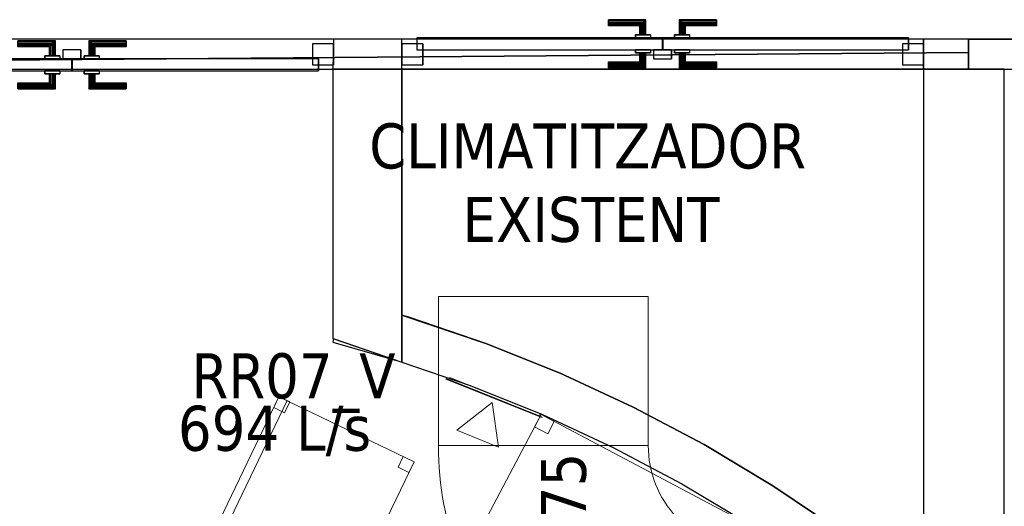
# Model space of a CAD drawing. Header units: metres. Extents: x 391.1 to 427.5, y 12.7 to 28.4.
# Tile 47 of 139: x 406.5 to 409.7, y 22.7 to 24.3. Entities that reach past the tile are written whole.
import ezdxf

# ---------------------------------------------------------------- set-up
doc = ezdxf.new("R2010")
doc.units = ezdxf.units.M
doc.layers.add('01_CARPINTERIA', color=5, linetype='Continuous', lineweight=25, true_color=0x0000ff)
doc.layers.add('01_SUELOS', color=7, linetype='Continuous', lineweight=25, true_color=0x007f00)
for name, color, linetype, lineweight in [('02_MOBILIARIO', 7, 'Continuous', 18), ('A-DETL-____-MBND', 7, 'Continuous', 18), ('A-GENM-____-OTLN', 7, 'Continuous', 18), ('A-WALL-____-MCUT', 7, 'Continuous', 25), ('A-WALL-____-OTLN', 7, 'Continuous', 25), ('G-____-____-TEXT', 7, 'Continuous', 30), ('M-HVAC-CDFF-IDEN', 7, 'Continuous', 30), ('M-HVAC-DUCT-IDEN', 7, 'Continuous', 30), ('M-HVAC-DUCT-OTLN', 7, 'Continuous', 18)]:
    doc.layers.add(name, color=color, linetype=linetype, lineweight=lineweight)
doc.styles.add('Tahoma_2', font='tahoma.ttf', dxfattribs={"height": 0.15})

# ---------------------------------------------------------------- blocks, each defined once
blk = doc.blocks.new('Family - LONDR55-XX_ZZ-ARQ-CAA-M3D-Londres55-154640-04_CLI_AIRE_P1')
at = {"layer": '01_CARPINTERIA', "color": 161, "true_color": 0xaaaaff}
for p, q in [((0.6885, 0.1487), (0.6885, 0.15)), ((0.6885, 0.15), (0.6885, 0.1487)), ((0.8138, 0.15), (0.6885, 0.15)), ((0.6885, 0.145), (0.6885, 0.1487)), ((0.6885, 0.1487), (0.6885, 0.145)), ((0.8125, 0.1487), (0.6885, 0.1487)), ((0.8125, 0.1487), (0.6885, 0.1487)), ((0.6885, 0.14), (0.6885, 0.145)), ((0.6885, 0.145), (0.6885, 0.14)), ((0.8088, 0.145), (0.6885, 0.145)), ((0.8088, 0.145), (0.6885, 0.145)), ((0.6885, 0.135), (0.6885, 0.14)), ((0.6885, 0.14), (0.6885, 0.135)), ((0.6885, 0.14), (0.8038, 0.14)), ((0.8038, 0.14), (0.6885, 0.14)), ((0.6885, 0.135), (0.6885, 0.1313)), ((0.6885, 0.1313), (0.6885, 0.135)), ((0.7988, 0.135), (0.6885, 0.135)), ((0.7988, 0.135), (0.6885, 0.135)), ((0.7951, 0.1313), (0.7988, 0.135)), ((0.7988, 0.135), (0.7951, 0.1313)), ((0.7988, 0.135), (0.8038, 0.14)), ((0.8038, 0.14), (0.7988, 0.135)), ((0.7988, 0.1), (0.7988, 0.135)), ((0.7988, 0.1), (0.7988, 0.135)), ((0.8088, 0.145), (0.8038, 0.14)), ((0.8038, 0.14), (0.8088, 0.145)), ((0.8038, 0.14), (0.8038, 0.1)), ((0.8038, 0.1), (0.8038, 0.14)), ((0.8125, 0.1487), (0.8088, 0.145)), ((0.8088, 0.145), (0.8125, 0.1487)), ((0.8088, 0.1), (0.8088, 0.145)), ((0.8088, 0.1), (0.8088, 0.145)), ((0.8138, 0.15), (0.8125, 0.1487)), ((0.8125, 0.1487), (0.8138, 0.15)), ((0.8125, 0.1), (0.8125, 0.1487)), ((0.8125, 0.1), (0.8125, 0.1487)), ((0.8138, 0.1), (0.8138, 0.15)), ((0.9264, 0.1487), (0.9251, 0.15)), ((0.9251, 0.15), (0.9251, 0.1)), ((0.9251, 0.15), (0.9264, 0.1487)), ((1.0503, 0.15), (0.9251, 0.15)), ((0.9301, 0.145), (0.9264, 0.1487)), ((0.9264, 0.1487), (0.9264, 0.1)), ((0.9264, 0.1487), (0.9264, 0.1)), ((0.9264, 0.1487), (0.9301, 0.145)), ((1.0503, 0.1487), (0.9264, 0.1487)), ((1.0503, 0.1487), (0.9264, 0.1487)), ((0.9351, 0.14), (0.9301, 0.145)), ((0.9301, 0.145), (0.9301, 0.1)), ((0.9301, 0.145), (0.9301, 0.1)), ((0.9301, 0.145), (0.9351, 0.14)), ((1.0503, 0.145), (0.9301, 0.145)), ((1.0503, 0.145), (0.9301, 0.145)), ((0.9351, 0.1), (0.9351, 0.14)), ((0.9351, 0.14), (0.9351, 0.1)), ((0.9351, 0.14), (0.9401, 0.135)), ((0.9401, 0.135), (0.9351, 0.14)), ((0.9351, 0.14), (1.0503, 0.14)), ((1.0503, 0.14), (0.9351, 0.14)), ((0.9401, 0.135), (0.9401, 0.1)), ((0.9401, 0.135), (0.9438, 0.1313)), ((0.9438, 0.1313), (0.9401, 0.135)), ((0.9401, 0.135), (0.9401, 0.1)), ((1.0503, 0.135), (0.9401, 0.135)), ((1.0503, 0.135), (0.9401, 0.135)), ((1.0503, 0.1487), (1.0503, 0.15)), ((1.0503, 0.15), (1.0503, 0.1487)), ((1.0503, 0.145), (1.0503, 0.1487)), ((1.0503, 0.1487), (1.0503, 0.145)), ((1.0503, 0.145), (1.0503, 0.14)), ((1.0503, 0.14), (1.0503, 0.145)), ((1.0503, 0.14), (1.0503, 0.135)), ((1.0503, 0.135), (1.0503, 0.14)), ((1.0503, 0.135), (1.0503, 0.1313)), ((1.0503, 0.1313), (1.0503, 0.135)), ((0.6885, 0.1313), (0.6885, 0.13)), ((0.6885, 0.13), (0.6885, 0.1313)), ((0.7951, 0.1313), (0.6885, 0.1313)), ((0.7951, 0.1313), (0.6885, 0.1313)), ((0.7937, 0.13), (0.6885, 0.13)), ((0.8288, 0.1), (0.7787, 0.1)), ((0.7787, 0.1), (0.8288, 0.1)), ((0.7787, 0.09), (0.7787, 0.1)), ((0.7787, 0.09), (0.7787, 0.1)), ((0.7937, 0.13), (0.7951, 0.1313)), ((0.7951, 0.1313), (0.7937, 0.13)), ((0.7937, 0.1), (0.7937, 0.13)), ((0.7951, 0.1), (0.7937, 0.1)), ((0.7937, 0.1), (0.7951, 0.1)), ((0.7951, 0.1), (0.7951, 0.1313)), ((0.7951, 0.1), (0.7951, 0.1313)), ((0.7988, 0.1), (0.7951, 0.1)), ((0.7951, 0.1), (0.7988, 0.1)), ((0.8038, 0.1), (0.7988, 0.1)), ((0.7988, 0.1), (0.8038, 0.1)), ((0.8088, 0.1), (0.8038, 0.1)), ((0.8038, 0.1), (0.8088, 0.1)), ((0.8088, 0.1), (0.8125, 0.1)), ((0.8125, 0.1), (0.8088, 0.1)), ((0.8125, 0.1), (0.8138, 0.1)), ((0.8138, 0.1), (0.8125, 0.1)), ((0.8288, 0.09), (0.8288, 0.1)), ((0.8288, 0.1), (0.8288, 0.09)), ((0.9601, 0.1), (0.91, 0.1)), ((0.91, 0.1), (0.9601, 0.1)), ((0.91, 0.09), (0.91, 0.1)), ((0.91, 0.09), (0.91, 0.1)), ((0.9264, 0.1), (0.9251, 0.1)), ((0.9251, 0.1), (0.9264, 0.1)), ((0.9301, 0.1), (0.9264, 0.1)), ((0.9264, 0.1), (0.9301, 0.1)), ((0.9351, 0.1), (0.9301, 0.1)), ((0.9301, 0.1), (0.9351, 0.1)), ((0.9401, 0.1), (0.9351, 0.1)), ((0.9351, 0.1), (0.9401, 0.1)), ((0.9401, 0.1), (0.9438, 0.1)), ((0.9438, 0.1), (0.9401, 0.1)), ((0.9438, 0.1313), (0.9438, 0.1)), ((0.9438, 0.1313), (0.9451, 0.13)), ((0.9451, 0.13), (0.9438, 0.1313)), ((0.9438, 0.1313), (0.9438, 0.1)), ((1.0503, 0.1313), (0.9438, 0.1313)), ((1.0503, 0.1313), (0.9438, 0.1313)), ((0.9438, 0.1), (0.9451, 0.1)), ((0.9451, 0.1), (0.9438, 0.1)), ((0.9451, 0.13), (0.9451, 0.1)), ((1.0503, 0.13), (0.9451, 0.13)), ((0.9601, 0.09), (0.9601, 0.1)), ((0.9601, 0.1), (0.9601, 0.09)), ((1.0503, 0.1313), (1.0503, 0.13)), ((1.0503, 0.13), (1.0503, 0.1313)), ((0.0671, 0.07), (-0.0031, 0.07)), ((-0.0031, 0.07), (-0.0031, 0)), ((0.0671, 0.07), (-0.0031, 0.07)), ((-0.0031, 0), (-0.0031, 0.07)), ((0.8689, 0.09), (0.047, 0.09)), ((0.047, 0.09), (0.047, 0.05)), ((0.8689, 0.09), (0.047, 0.09)), ((0.047, 0.05), (0.047, 0.09)), ((0.0671, 0), (0.0671, 0.07)), ((0.0671, 0), (0.0671, 0.07)), ((0.8288, 0.09), (0.7787, 0.09)), ((0.7787, 0.09), (0.8288, 0.09)), ((0.8689, 0.05), (0.8689, 0.09)), ((0.8689, 0.05), (0.8689, 0.09)), ((1.2799, 0.09), (0.8699, 0.09)), ((0.8699, 0.09), (0.8699, 0.05)), ((1.2799, 0.09), (0.8699, 0.09)), ((0.8699, 0.05), (0.8699, 0.09)), ((0.9601, 0.09), (0.91, 0.09)), ((0.91, 0.09), (0.9601, 0.09)), ((1.33, 0.07), (1.2598, 0.07)), ((1.2598, 0.07), (1.2598, 0)), ((1.33, 0.07), (1.2598, 0.07)), ((1.2598, 0), (1.2598, 0.07)), ((1.2799, 0.05), (1.2799, 0.09)), ((1.2799, 0.05), (1.2799, 0.09)), ((1.33, 0), (1.33, 0.07)), ((1.33, 0), (1.33, 0.07)), ((0.047, 0.05), (0.8689, 0.05)), ((0.047, 0.05), (0.8689, 0.05)), ((0.7787, 0.05), (0.8288, 0.05)), ((0.8288, 0.05), (0.7787, 0.05)), ((0.7787, 0.04), (0.7787, 0.05)), ((0.7787, 0.04), (0.7787, 0.05)), ((0.7787, 0.04), (0.8288, 0.04)), ((0.8288, 0.04), (0.7787, 0.04)), ((0.7951, 0.04), (0.7937, 0.04)), ((0.7937, 0.04), (0.7951, 0.04)), ((0.7937, 0.01), (0.7937, 0.04)), ((0.7988, 0.04), (0.7951, 0.04)), ((0.7951, 0.04), (0.7988, 0.04)), ((0.7951, 0.0087), (0.7951, 0.04)), ((0.7951, 0.0087), (0.7951, 0.04)), ((0.7988, 0.04), (0.8038, 0.04)), ((0.8038, 0.04), (0.7988, 0.04)), ((0.7988, 0.005), (0.7988, 0.04)), ((0.7988, 0.005), (0.7988, 0.04)), ((0.8038, 0.04), (0.8088, 0.04)), ((0.8088, 0.04), (0.8038, 0.04)), ((0.8038, 0.04), (0.8038, 0)), ((0.8038, 0), (0.8038, 0.04)), ((0.8088, 0.04), (0.8125, 0.04)), ((0.8125, 0.04), (0.8088, 0.04)), ((0.8088, -0.005), (0.8088, 0.04)), ((0.8088, -0.005), (0.8088, 0.04)), ((0.8125, 0.04), (0.8138, 0.04)), ((0.8138, 0.04), (0.8125, 0.04)), ((0.8125, -0.0087), (0.8125, 0.04)), ((0.8125, -0.0087), (0.8125, 0.04)), ((0.8138, -0.01), (0.8138, 0.04)), ((0.8288, 0.04), (0.8288, 0.05)), ((0.8288, 0.05), (0.8288, 0.04)), ((0.9, 0.05), (0.8399, 0.05)), ((0.8399, 0.05), (0.8399, 0.02)), ((0.9, 0.05), (0.8399, 0.05)), ((0.8399, 0.02), (0.8399, 0.05)), ((0.8699, 0.05), (1.2799, 0.05)), ((0.8699, 0.05), (1.2799, 0.05)), ((0.9, 0.02), (0.9, 0.05)), ((0.9, 0.02), (0.9, 0.05)), ((0.91, 0.05), (0.9601, 0.05)), ((0.9601, 0.05), (0.91, 0.05)), ((0.91, 0.04), (0.91, 0.05)), ((0.91, 0.04), (0.91, 0.05)), ((0.91, 0.04), (0.9601, 0.04)), ((0.9601, 0.04), (0.91, 0.04)), ((0.9264, 0.04), (0.9251, 0.04)), ((0.9251, 0.04), (0.9264, 0.04)), ((0.9251, 0.04), (0.9251, -0.01)), ((0.9301, 0.04), (0.9264, 0.04)), ((0.9264, 0.04), (0.9301, 0.04)), ((0.9264, 0.04), (0.9264, -0.0087)), ((0.9264, 0.04), (0.9264, -0.0087)), ((0.9301, 0.04), (0.9351, 0.04)), ((0.9351, 0.04), (0.9301, 0.04)), ((0.9301, 0.04), (0.9301, -0.005)), ((0.9301, 0.04), (0.9301, -0.005)), ((0.9351, 0.04), (0.9401, 0.04)), ((0.9401, 0.04), (0.9351, 0.04)), ((0.9351, 0), (0.9351, 0.04)), ((0.9351, 0.04), (0.9351, 0)), ((0.9401, 0.04), (0.9438, 0.04)), ((0.9438, 0.04), (0.9401, 0.04)), ((0.9401, 0.04), (0.9401, 0.005)), ((0.9401, 0.04), (0.9401, 0.005)), ((0.9438, 0.04), (0.9451, 0.04)), ((0.9451, 0.04), (0.9438, 0.04)), ((0.9438, 0.04), (0.9438, 0.0087)), ((0.9438, 0.04), (0.9438, 0.0087)), ((0.9451, 0.04), (0.9451, 0.01)), ((0.9601, 0.04), (0.9601, 0.05)), ((0.9601, 0.05), (0.9601, 0.04)), ((-0.0031, 0), (0.0671, 0)), ((-0.0031, 0), (0.0671, 0)), ((0.6885, 0.0087), (0.6885, 0.01)), ((0.6885, 0.01), (0.6885, 0.0087)), ((0.6885, 0.01), (0.7937, 0.01)), ((0.6885, 0.005), (0.6885, 0.0087)), ((0.6885, 0.0087), (0.6885, 0.005)), ((0.6885, 0.0087), (0.7951, 0.0087)), ((0.6885, 0.0087), (0.7951, 0.0087)), ((0.6885, 0), (0.6885, 0.005)), ((0.6885, 0.005), (0.6885, 0)), ((0.6885, 0.005), (0.7988, 0.005)), ((0.6885, 0.005), (0.7988, 0.005)), ((0.6885, -0.005), (0.6885, 0)), ((0.6885, 0), (0.6885, -0.005)), ((0.8038, 0), (0.6885, 0)), ((0.6885, 0), (0.8038, 0)), ((0.7951, 0.0087), (0.7937, 0.01)), ((0.7937, 0.01), (0.7951, 0.0087)), ((0.7988, 0.005), (0.7951, 0.0087)), ((0.7951, 0.0087), (0.7988, 0.005)), ((0.8038, 0), (0.7988, 0.005)), ((0.7988, 0.005), (0.8038, 0)), ((0.8038, 0), (0.8088, -0.005)), ((0.8088, -0.005), (0.8038, 0)), ((0.8399, 0.02), (0.9, 0.02)), ((0.8399, 0.02), (0.9, 0.02)), ((0.9301, -0.005), (0.9351, 0)), ((0.9351, 0), (0.9301, -0.005)), ((0.9401, 0.005), (0.9351, 0)), ((0.9351, 0), (0.9401, 0.005)), ((1.0503, 0), (0.9351, 0)), ((0.9351, 0), (1.0503, 0)), ((0.9438, 0.0087), (0.9401, 0.005)), ((0.9401, 0.005), (0.9438, 0.0087)), ((0.9401, 0.005), (1.0503, 0.005)), ((0.9401, 0.005), (1.0503, 0.005)), ((0.9451, 0.01), (0.9438, 0.0087)), ((0.9438, 0.0087), (0.9451, 0.01)), ((0.9438, 0.0087), (1.0503, 0.0087)), ((0.9438, 0.0087), (1.0503, 0.0087)), ((0.9451, 0.01), (1.0503, 0.01)), ((1.0503, 0.0087), (1.0503, 0.01)), ((1.0503, 0.01), (1.0503, 0.0087)), ((1.0503, 0.005), (1.0503, 0.0087)), ((1.0503, 0.0087), (1.0503, 0.005)), ((1.0503, 0.005), (1.0503, 0)), ((1.0503, 0), (1.0503, 0.005)), ((1.0503, 0), (1.0503, -0.005)), ((1.0503, -0.005), (1.0503, 0)), ((1.2598, 0), (1.33, 0)), ((1.2598, 0), (1.33, 0)), ((0.6885, -0.005), (0.6885, -0.0087)), ((0.6885, -0.0087), (0.6885, -0.005)), ((0.6885, -0.005), (0.8088, -0.005)), ((0.6885, -0.005), (0.8088, -0.005)), ((0.6885, -0.0087), (0.6885, -0.01)), ((0.6885, -0.01), (0.6885, -0.0087)), ((0.6885, -0.0087), (0.8125, -0.0087)), ((0.6885, -0.0087), (0.8125, -0.0087)), ((0.6885, -0.01), (0.8138, -0.01)), ((0.8088, -0.005), (0.8125, -0.0087)), ((0.8125, -0.0087), (0.8088, -0.005)), ((0.8125, -0.0087), (0.8138, -0.01)), ((0.8138, -0.01), (0.8125, -0.0087)), ((0.9251, -0.01), (0.9264, -0.0087)), ((0.9264, -0.0087), (0.9251, -0.01)), ((0.9251, -0.01), (1.0503, -0.01)), ((0.9264, -0.0087), (0.9301, -0.005)), ((0.9301, -0.005), (0.9264, -0.0087)), ((0.9264, -0.0087), (1.0503, -0.0087)), ((0.9264, -0.0087), (1.0503, -0.0087)), ((0.9301, -0.005), (1.0503, -0.005)), ((0.9301, -0.005), (1.0503, -0.005)), ((1.0503, -0.005), (1.0503, -0.0087)), ((1.0503, -0.0087), (1.0503, -0.005)), ((1.0503, -0.0087), (1.0503, -0.01)), ((1.0503, -0.01), (1.0503, -0.0087))]:
    blk.add_line(p, q, dxfattribs=at)
blk = doc.blocks.new('Family - Porta P1-154641-04_CLI_AIRE_P1')
blk.add_blockref('Family - LONDR55-XX_ZZ-ARQ-CAA-M3D-Londres55-154640-04_CLI_AIRE_P1', (0, 0))
blk = doc.blocks.new('Family - Envans P1-154643-04_CLI_AIRE_P1')
at = {"layer": 'A-WALL-____-MCUT', "color": 253, "true_color": 0xaaaaaa}
for p, q in [((1.5254, 4.8792), (1.498, 4.887)), ((1.498, 4.887), (1.498, 4.7301)), ((1.7786, 4.7927), (1.5254, 4.8792)), ((1.271, 4.8076), (1.268, 4.7964)), ((1.268, 4.7964), (1.4806, 4.736)), ((1.4806, 4.736), (1.271, 4.8076)), ((2.027, 4.6931), (1.7786, 4.7927)), ((1.498, 4.7301), (1.7264, 4.652)), ((2.2699, 4.5805), (2.027, 4.6931)), ((1.7264, 4.652), (1.9675, 4.5553)), ((2.5065, 4.4555), (2.2699, 4.5805)), ((1.9675, 4.5553), (2.2032, 4.4461)), ((2.2032, 4.4461), (2.4329, 4.3247)), ((2.7362, 4.3182), (2.5065, 4.4555)), ((2.4329, 4.3247), (2.6559, 4.1914)), ((2.9585, 4.1691), (2.7362, 4.3182)), ((2.6559, 4.1914), (2.8716, 4.0467)), ((3.1726, 4.0085), (2.9585, 4.1691)), ((2.8716, 4.0467), (3.0795, 3.8909)), ((3.238, 3.9539), (3.1726, 4.0085)), ((3.238, 3.7585), (3.238, 3.9539)), ((3.0795, 3.8909), (3.238, 3.7585)), ((3.2403, 3.7566), (3.2789, 3.7244)), ((3.388, 3.7566), (3.2403, 3.7566)), ((3.388, 3.6231), (3.388, 3.7566)), ((3.2789, 3.7244), (3.388, 3.6231))]:
    blk.add_line(p, q, dxfattribs=at)
at = {"layer": 'A-WALL-____-OTLN', "color": 253, "true_color": 0xaaaaaa}
for p, q in [((1.498, 4.887), (1.498, 4.7301)), ((1.5254, 4.8792), (1.498, 4.887)), ((1.7786, 4.7927), (1.5254, 4.8792)), ((1.271, 4.8076), (1.268, 4.7964)), ((1.268, 4.7964), (1.4806, 4.736)), ((1.4806, 4.736), (1.271, 4.8076)), ((2.027, 4.6931), (1.7786, 4.7927)), ((1.498, 4.7301), (1.7264, 4.652)), ((2.2699, 4.5805), (2.027, 4.6931)), ((1.7264, 4.652), (1.9675, 4.5553)), ((2.5065, 4.4555), (2.2699, 4.5805)), ((1.9675, 4.5553), (2.2032, 4.4461)), ((2.2032, 4.4461), (2.4329, 4.3247)), ((2.7362, 4.3182), (2.5065, 4.4555)), ((2.4329, 4.3247), (2.6559, 4.1914)), ((2.9585, 4.1691), (2.7362, 4.3182)), ((2.6559, 4.1914), (2.8716, 4.0467)), ((3.1726, 4.0085), (2.9585, 4.1691)), ((2.8716, 4.0467), (3.0795, 3.8909)), ((3.238, 3.9539), (3.1726, 4.0085)), ((3.238, 3.7585), (3.238, 3.9539)), ((3.0795, 3.8909), (3.238, 3.7585)), ((3.2403, 3.7566), (3.2789, 3.7244)), ((3.388, 3.7566), (3.2403, 3.7566)), ((3.388, 3.6231), (3.388, 3.7566)), ((3.2789, 3.7244), (3.388, 3.6231))]:
    blk.add_line(p, q, dxfattribs=at)
blk = doc.blocks.new('Family - LONDR55-XX_ZZ-ARQ-CAA-M3D-Londres55-154672-04_CLI_AIRE_P1')
at = {"layer": '01_CARPINTERIA', "color": 161, "true_color": 0xaaaaff}
for p, q in [((0.6895, 0.1487), (0.6895, 0.15)), ((0.6895, 0.15), (0.6895, 0.1487)), ((0.8145, 0.15), (0.6895, 0.15)), ((0.6895, 0.145), (0.6895, 0.1487)), ((0.6895, 0.1487), (0.6895, 0.145)), ((0.8132, 0.1487), (0.6895, 0.1487)), ((0.8132, 0.1487), (0.6895, 0.1487)), ((0.6895, 0.14), (0.6895, 0.145)), ((0.6895, 0.145), (0.6895, 0.14)), ((0.8095, 0.145), (0.6895, 0.145)), ((0.8095, 0.145), (0.6895, 0.145)), ((0.6895, 0.135), (0.6895, 0.14)), ((0.6895, 0.14), (0.6895, 0.135)), ((0.6895, 0.14), (0.8045, 0.14)), ((0.8045, 0.14), (0.6895, 0.14)), ((0.6895, 0.135), (0.6895, 0.1313)), ((0.6895, 0.1313), (0.6895, 0.135)), ((0.7995, 0.135), (0.6895, 0.135)), ((0.7995, 0.135), (0.6895, 0.135)), ((0.7958, 0.1313), (0.7995, 0.135)), ((0.7995, 0.135), (0.7958, 0.1313)), ((0.7995, 0.135), (0.8045, 0.14)), ((0.8045, 0.14), (0.7995, 0.135)), ((0.7995, 0.1), (0.7995, 0.135)), ((0.7995, 0.1), (0.7995, 0.135)), ((0.8095, 0.145), (0.8045, 0.14)), ((0.8045, 0.14), (0.8095, 0.145)), ((0.8045, 0.14), (0.8045, 0.1)), ((0.8045, 0.1), (0.8045, 0.14)), ((0.8132, 0.1487), (0.8095, 0.145)), ((0.8095, 0.145), (0.8132, 0.1487)), ((0.8095, 0.1), (0.8095, 0.145)), ((0.8095, 0.1), (0.8095, 0.145)), ((0.8145, 0.15), (0.8132, 0.1487)), ((0.8132, 0.1487), (0.8145, 0.15)), ((0.8132, 0.1), (0.8132, 0.1487)), ((0.8132, 0.1), (0.8132, 0.1487)), ((0.8145, 0.1), (0.8145, 0.15)), ((0.9268, 0.1487), (0.9255, 0.15)), ((0.9255, 0.15), (0.9255, 0.1)), ((0.9255, 0.15), (0.9268, 0.1487)), ((1.0505, 0.15), (0.9255, 0.15)), ((0.9305, 0.145), (0.9268, 0.1487)), ((0.9268, 0.1487), (0.9268, 0.1)), ((0.9268, 0.1487), (0.9268, 0.1)), ((0.9268, 0.1487), (0.9305, 0.145)), ((1.0505, 0.1487), (0.9268, 0.1487)), ((1.0505, 0.1487), (0.9268, 0.1487)), ((0.9355, 0.14), (0.9305, 0.145)), ((0.9305, 0.145), (0.9305, 0.1)), ((0.9305, 0.145), (0.9305, 0.1)), ((0.9305, 0.145), (0.9355, 0.14)), ((1.0505, 0.145), (0.9305, 0.145)), ((1.0505, 0.145), (0.9305, 0.145)), ((0.9355, 0.1), (0.9355, 0.14)), ((0.9355, 0.14), (0.9355, 0.1)), ((0.9355, 0.14), (0.9405, 0.135)), ((0.9405, 0.135), (0.9355, 0.14)), ((0.9355, 0.14), (1.0505, 0.14)), ((1.0505, 0.14), (0.9355, 0.14)), ((0.9405, 0.135), (0.9405, 0.1)), ((0.9405, 0.135), (0.9442, 0.1313)), ((0.9442, 0.1313), (0.9405, 0.135)), ((0.9405, 0.135), (0.9405, 0.1)), ((1.0505, 0.135), (0.9405, 0.135)), ((1.0505, 0.135), (0.9405, 0.135)), ((1.0505, 0.1487), (1.0505, 0.15)), ((1.0505, 0.15), (1.0505, 0.1487)), ((1.0505, 0.145), (1.0505, 0.1487)), ((1.0505, 0.1487), (1.0505, 0.145)), ((1.0505, 0.145), (1.0505, 0.14)), ((1.0505, 0.14), (1.0505, 0.145)), ((1.0505, 0.14), (1.0505, 0.135)), ((1.0505, 0.135), (1.0505, 0.14)), ((1.0505, 0.135), (1.0505, 0.1313)), ((1.0505, 0.1313), (1.0505, 0.135)), ((0.6895, 0.1313), (0.6895, 0.13)), ((0.6895, 0.13), (0.6895, 0.1313)), ((0.7958, 0.1313), (0.6895, 0.1313)), ((0.7958, 0.1313), (0.6895, 0.1313)), ((0.7945, 0.13), (0.6895, 0.13)), ((0.8295, 0.1), (0.7795, 0.1)), ((0.7795, 0.1), (0.8295, 0.1)), ((0.7795, 0.1), (0.7795, 0.09)), ((0.7795, 0.09), (0.7795, 0.1)), ((0.7945, 0.13), (0.7958, 0.1313)), ((0.7958, 0.1313), (0.7945, 0.13)), ((0.7945, 0.1), (0.7945, 0.13)), ((0.7958, 0.1), (0.7945, 0.1)), ((0.7945, 0.1), (0.7958, 0.1)), ((0.7958, 0.1), (0.7958, 0.1313)), ((0.7958, 0.1), (0.7958, 0.1313)), ((0.7995, 0.1), (0.7958, 0.1)), ((0.7958, 0.1), (0.7995, 0.1)), ((0.8045, 0.1), (0.7995, 0.1)), ((0.7995, 0.1), (0.8045, 0.1)), ((0.8095, 0.1), (0.8045, 0.1)), ((0.8045, 0.1), (0.8095, 0.1)), ((0.8095, 0.1), (0.8132, 0.1)), ((0.8132, 0.1), (0.8095, 0.1)), ((0.8132, 0.1), (0.8145, 0.1)), ((0.8145, 0.1), (0.8132, 0.1)), ((0.8295, 0.1), (0.8295, 0.09)), ((0.8295, 0.1), (0.8295, 0.09)), ((0.9605, 0.1), (0.9105, 0.1)), ((0.9105, 0.1), (0.9605, 0.1)), ((0.9105, 0.1), (0.9105, 0.09)), ((0.9105, 0.09), (0.9105, 0.1)), ((0.9268, 0.1), (0.9255, 0.1)), ((0.9255, 0.1), (0.9268, 0.1)), ((0.9305, 0.1), (0.9268, 0.1)), ((0.9268, 0.1), (0.9305, 0.1)), ((0.9355, 0.1), (0.9305, 0.1)), ((0.9305, 0.1), (0.9355, 0.1)), ((0.9405, 0.1), (0.9355, 0.1)), ((0.9355, 0.1), (0.9405, 0.1)), ((0.9405, 0.1), (0.9442, 0.1)), ((0.9442, 0.1), (0.9405, 0.1)), ((0.9442, 0.1313), (0.9442, 0.1)), ((0.9442, 0.1313), (0.9455, 0.13)), ((0.9455, 0.13), (0.9442, 0.1313)), ((0.9442, 0.1313), (0.9442, 0.1)), ((1.0505, 0.1313), (0.9442, 0.1313)), ((1.0505, 0.1313), (0.9442, 0.1313)), ((0.9442, 0.1), (0.9455, 0.1)), ((0.9455, 0.1), (0.9442, 0.1)), ((0.9455, 0.13), (0.9455, 0.1)), ((1.0505, 0.13), (0.9455, 0.13)), ((0.9605, 0.1), (0.9605, 0.09)), ((0.9605, 0.1), (0.9605, 0.09)), ((1.0505, 0.1313), (1.0505, 0.13)), ((1.0505, 0.13), (1.0505, 0.1313)), ((0.07, 0.07), (0, 0.07)), ((0, 0.07), (0, 0)), ((0.07, 0.07), (0, 0.07)), ((0, 0.07), (0, 0)), ((0.8695, 0.09), (0.05, 0.09)), ((0.05, 0.09), (0.05, 0.05)), ((0.8695, 0.09), (0.05, 0.09)), ((0.05, 0.09), (0.05, 0.05)), ((0.07, 0), (0.07, 0.07)), ((0.07, 0.07), (0.07, 0)), ((0.8295, 0.09), (0.7795, 0.09)), ((0.7795, 0.09), (0.8295, 0.09)), ((0.8695, 0.05), (0.8695, 0.09)), ((0.8695, 0.09), (0.8695, 0.05)), ((1.69, 0.09), (0.8705, 0.09)), ((0.8705, 0.09), (0.8705, 0.05)), ((1.69, 0.09), (0.8705, 0.09)), ((0.8705, 0.09), (0.8705, 0.05)), ((0.9605, 0.09), (0.9105, 0.09)), ((0.9105, 0.09), (0.9605, 0.09)), ((1.74, 0.07), (1.67, 0.07)), ((1.67, 0.07), (1.67, 0)), ((1.74, 0.07), (1.67, 0.07)), ((1.67, 0.07), (1.67, 0)), ((1.69, 0.05), (1.69, 0.09)), ((1.69, 0.09), (1.69, 0.05)), ((1.74, 0), (1.74, 0.07)), ((1.74, 0.07), (1.74, 0)), ((0.05, 0.05), (0.8695, 0.05)), ((0.05, 0.05), (0.8695, 0.05)), ((0.7795, 0.05), (0.8295, 0.05)), ((0.8295, 0.05), (0.7795, 0.05)), ((0.7795, 0.05), (0.7795, 0.04)), ((0.7795, 0.04), (0.7795, 0.05)), ((0.7795, 0.04), (0.8295, 0.04)), ((0.8295, 0.04), (0.7795, 0.04)), ((0.7958, 0.04), (0.7945, 0.04)), ((0.7945, 0.04), (0.7958, 0.04)), ((0.7945, 0.01), (0.7945, 0.04)), ((0.7995, 0.04), (0.7958, 0.04)), ((0.7958, 0.04), (0.7995, 0.04)), ((0.7958, 0.0087), (0.7958, 0.04)), ((0.7958, 0.0087), (0.7958, 0.04)), ((0.7995, 0.04), (0.8045, 0.04)), ((0.8045, 0.04), (0.7995, 0.04)), ((0.7995, 0.005), (0.7995, 0.04)), ((0.7995, 0.005), (0.7995, 0.04)), ((0.8045, 0.04), (0.8095, 0.04)), ((0.8095, 0.04), (0.8045, 0.04)), ((0.8045, 0.04), (0.8045, 0)), ((0.8045, 0), (0.8045, 0.04)), ((0.8095, 0.04), (0.8132, 0.04)), ((0.8132, 0.04), (0.8095, 0.04)), ((0.8095, -0.005), (0.8095, 0.04)), ((0.8095, -0.005), (0.8095, 0.04)), ((0.8132, 0.04), (0.8145, 0.04)), ((0.8145, 0.04), (0.8132, 0.04)), ((0.8132, -0.0087), (0.8132, 0.04)), ((0.8132, -0.0087), (0.8132, 0.04)), ((0.8145, -0.01), (0.8145, 0.04)), ((0.8295, 0.05), (0.8295, 0.04)), ((0.8295, 0.05), (0.8295, 0.04)), ((0.8995, 0.05), (0.8395, 0.05)), ((0.8395, 0.05), (0.8395, 0.02)), ((0.8995, 0.05), (0.8395, 0.05)), ((0.8395, 0.05), (0.8395, 0.02)), ((0.8705, 0.05), (1.69, 0.05)), ((0.8705, 0.05), (1.69, 0.05)), ((0.8995, 0.02), (0.8995, 0.05)), ((0.8995, 0.05), (0.8995, 0.02)), ((0.9105, 0.05), (0.9605, 0.05)), ((0.9605, 0.05), (0.9105, 0.05)), ((0.9105, 0.05), (0.9105, 0.04)), ((0.9105, 0.04), (0.9105, 0.05)), ((0.9105, 0.04), (0.9605, 0.04)), ((0.9605, 0.04), (0.9105, 0.04)), ((0.9268, 0.04), (0.9255, 0.04)), ((0.9255, 0.04), (0.9268, 0.04)), ((0.9255, 0.04), (0.9255, -0.01)), ((0.9305, 0.04), (0.9268, 0.04)), ((0.9268, 0.04), (0.9305, 0.04)), ((0.9268, 0.04), (0.9268, -0.0087)), ((0.9268, 0.04), (0.9268, -0.0087)), ((0.9305, 0.04), (0.9355, 0.04)), ((0.9355, 0.04), (0.9305, 0.04)), ((0.9305, 0.04), (0.9305, -0.005)), ((0.9305, 0.04), (0.9305, -0.005)), ((0.9355, 0.04), (0.9405, 0.04)), ((0.9405, 0.04), (0.9355, 0.04)), ((0.9355, 0), (0.9355, 0.04)), ((0.9355, 0.04), (0.9355, 0)), ((0.9405, 0.04), (0.9442, 0.04)), ((0.9442, 0.04), (0.9405, 0.04)), ((0.9405, 0.04), (0.9405, 0.005)), ((0.9405, 0.04), (0.9405, 0.005)), ((0.9442, 0.04), (0.9455, 0.04)), ((0.9455, 0.04), (0.9442, 0.04)), ((0.9442, 0.04), (0.9442, 0.0087)), ((0.9442, 0.04), (0.9442, 0.0087)), ((0.9455, 0.04), (0.9455, 0.01)), ((0.9605, 0.05), (0.9605, 0.04)), ((0.9605, 0.05), (0.9605, 0.04)), ((0, 0), (0.07, 0)), ((0, 0), (0.07, 0)), ((0.6895, 0.0087), (0.6895, 0.01)), ((0.6895, 0.01), (0.6895, 0.0087)), ((0.6895, 0.01), (0.7945, 0.01)), ((0.6895, 0.005), (0.6895, 0.0087)), ((0.6895, 0.0087), (0.6895, 0.005)), ((0.6895, 0.0087), (0.7958, 0.0087)), ((0.6895, 0.0087), (0.7958, 0.0087)), ((0.6895, 0), (0.6895, 0.005)), ((0.6895, 0.005), (0.6895, 0)), ((0.6895, 0.005), (0.7995, 0.005)), ((0.6895, 0.005), (0.7995, 0.005)), ((0.6895, -0.005), (0.6895, 0)), ((0.6895, 0), (0.6895, -0.005)), ((0.8045, 0), (0.6895, 0)), ((0.6895, 0), (0.8045, 0)), ((0.7958, 0.0087), (0.7945, 0.01)), ((0.7945, 0.01), (0.7958, 0.0087)), ((0.7995, 0.005), (0.7958, 0.0087)), ((0.7958, 0.0087), (0.7995, 0.005)), ((0.8045, 0), (0.7995, 0.005)), ((0.7995, 0.005), (0.8045, 0)), ((0.8045, 0), (0.8095, -0.005)), ((0.8395, 0.02), (0.8995, 0.02)), ((0.8395, 0.02), (0.8995, 0.02)), ((0.9405, 0.005), (0.9355, 0)), ((0.9355, 0), (0.9405, 0.005)), ((1.0505, 0), (0.9355, 0)), ((0.9355, 0), (1.0505, 0)), ((0.9442, 0.0087), (0.9405, 0.005)), ((0.9405, 0.005), (0.9442, 0.0087)), ((0.9405, 0.005), (1.0505, 0.005)), ((0.9405, 0.005), (1.0505, 0.005)), ((0.9455, 0.01), (0.9442, 0.0087)), ((0.9442, 0.0087), (0.9455, 0.01)), ((0.9442, 0.0087), (1.0505, 0.0087)), ((0.9442, 0.0087), (1.0505, 0.0087)), ((0.9455, 0.01), (1.0505, 0.01)), ((1.0505, 0.0087), (1.0505, 0.01)), ((1.0505, 0.01), (1.0505, 0.0087)), ((1.0505, 0.005), (1.0505, 0.0087)), ((1.0505, 0.0087), (1.0505, 0.005)), ((1.0505, 0.005), (1.0505, 0)), ((1.0505, 0), (1.0505, 0.005)), ((1.0505, 0), (1.0505, -0.005)), ((1.0505, -0.005), (1.0505, 0)), ((1.67, 0), (1.74, 0)), ((1.67, 0), (1.74, 0)), ((0.6895, -0.005), (0.6895, -0.0087)), ((0.6895, -0.0087), (0.6895, -0.005)), ((0.6895, -0.005), (0.8095, -0.005)), ((0.6895, -0.005), (0.8095, -0.005)), ((0.6895, -0.0087), (0.6895, -0.01)), ((0.6895, -0.01), (0.6895, -0.0087)), ((0.6895, -0.0087), (0.8132, -0.0087)), ((0.6895, -0.0087), (0.8132, -0.0087)), ((0.6895, -0.01), (0.8145, -0.01)), ((0.8095, -0.005), (0.8045, 0)), ((0.8095, -0.005), (0.8132, -0.0087)), ((0.8132, -0.0087), (0.8095, -0.005)), ((0.8132, -0.0087), (0.8145, -0.01)), ((0.8145, -0.01), (0.8132, -0.0087)), ((0.9255, -0.01), (0.9268, -0.0087)), ((0.9268, -0.0087), (0.9255, -0.01)), ((0.9255, -0.01), (1.0505, -0.01)), ((0.9268, -0.0087), (0.9305, -0.005)), ((0.9305, -0.005), (0.9268, -0.0087)), ((0.9268, -0.0087), (1.0505, -0.0087)), ((0.9268, -0.0087), (1.0505, -0.0087)), ((0.9305, -0.005), (0.9355, 0)), ((0.9355, 0), (0.9305, -0.005)), ((0.9305, -0.005), (1.0505, -0.005)), ((0.9305, -0.005), (1.0505, -0.005)), ((1.0505, -0.005), (1.0505, -0.0087)), ((1.0505, -0.0087), (1.0505, -0.005)), ((1.0505, -0.0087), (1.0505, -0.01)), ((1.0505, -0.01), (1.0505, -0.0087))]:
    blk.add_line(p, q, dxfattribs=at)
blk = doc.blocks.new('Family - Porta P1-154673-04_CLI_AIRE_P1')
blk.add_blockref('Family - LONDR55-XX_ZZ-ARQ-CAA-M3D-Londres55-154672-04_CLI_AIRE_P1', (0, 0))
blk = doc.blocks.new('Family - LONDR55-XX_ZZ-ARQ-CAA-M3D-Londres55-154893-04_CLI_AIRE_P1')
at = {"layer": '01_SUELOS', "color": 9, "true_color": 0xaad4aa}
for p, q in [((5.1905, 0.041), (5.1907, 0.0851)), ((5.1907, 0.0851), (5.1905, 0.041)), ((5.1907, 0.0851), (5.9904, 0.085)), ((5.9904, 0.085), (5.1907, 0.0851)), ((0, 0), (5.1905, 0.041)), ((5.1905, 0.041), (0, 0))]:
    blk.add_line(p, q, dxfattribs=at)
blk = doc.blocks.new('Family - Envans P1-154984-04_CLI_AIRE_P1')
at = {"layer": 'A-WALL-____-MCUT', "color": 253, "true_color": 0xaaaaaa}
for p, q in [((0.0786, 0.23), (0, 0)), ((0.9763, 0.23), (0.0786, 0.23)), ((0.9763, 0), (0.9763, 0.23)), ((0, 0), (0.9763, 0))]:
    blk.add_line(p, q, dxfattribs=at)
at = {"layer": 'A-WALL-____-OTLN', "color": 253, "true_color": 0xaaaaaa}
for p, q in [((0.0786, 0.23), (0, 0)), ((0.9763, 0.23), (0.0786, 0.23)), ((0.9763, 0), (0.9763, 0.23)), ((0, 0), (0.9763, 0))]:
    blk.add_line(p, q, dxfattribs=at)
at = {"layer": 'A-WALL-____-OTLN', "color": 253, "lineweight": 18, "true_color": 0xaaaaaa}
blk.add_line((0, 0), (0.9763, 0), dxfattribs=at)
blk = doc.blocks.new('Family - Cadira d_Oficina_P1-155020-04_CLI_AIRE_P1')
at = {"layer": 'A-DETL-____-MBND', "color": 253, "true_color": 0xaaaaaa}
for p, q in [((0, 0.2168), (0.2168, 0.6673)), ((0.2168, 0.6673), (0, 0.2168)), ((0, 0.2168), (0.2168, 0.6673)), ((0.2168, 0.6673), (0, 0.2168)), ((0.1994, 0.6313), (0.2168, 0.6673)), ((0.2168, 0.6673), (0.1994, 0.6313)), ((0.2168, 0.6673), (0.6673, 0.4506)), ((0.6673, 0.4506), (0.2168, 0.6673)), ((0.2168, 0.6673), (0.2528, 0.65)), ((0.2528, 0.65), (0.2168, 0.6673)), ((0.2168, 0.6673), (0.2438, 0.6543)), ((0.2438, 0.6543), (0.2168, 0.6673)), ((0.2438, 0.6543), (0.027, 0.2038)), ((0.027, 0.2038), (0.2438, 0.6543)), ((0.2355, 0.614), (0.1994, 0.6313)), ((0.1994, 0.6313), (0.2355, 0.614)), ((0.2528, 0.65), (0.2355, 0.614)), ((0.2355, 0.614), (0.2528, 0.65)), ((0.614, 0.4319), (0.6313, 0.4679)), ((0.6313, 0.4679), (0.614, 0.4319)), ((0.6313, 0.4679), (0.6673, 0.4506)), ((0.6673, 0.4506), (0.6313, 0.4679)), ((0.6673, 0.4506), (0.4506, 0)), ((0.4506, 0), (0.6673, 0.4506)), ((0.65, 0.4145), (0.614, 0.4319)), ((0.614, 0.4319), (0.65, 0.4145)), ((0.6673, 0.4506), (0.65, 0.4145)), ((0.65, 0.4145), (0.6673, 0.4506)), ((0, 0.2168), (0.0173, 0.2528)), ((0.0173, 0.2528), (0, 0.2168)), ((0.0173, 0.2528), (0.0534, 0.2355)), ((0.0534, 0.2355), (0.0173, 0.2528)), ((0.0534, 0.2355), (0.036, 0.1994)), ((0.036, 0.1994), (0.0534, 0.2355)), ((0.036, 0.1994), (0, 0.2168)), ((0, 0.2168), (0.036, 0.1994)), ((0.4506, 0), (0, 0.2168)), ((0, 0.2168), (0.4506, 0)), ((0.027, 0.2038), (0, 0.2168)), ((0, 0.2168), (0.027, 0.2038)), ((0.4145, 0.0173), (0.4319, 0.0534)), ((0.4319, 0.0534), (0.4145, 0.0173)), ((0.4319, 0.0534), (0.4679, 0.036)), ((0.4679, 0.036), (0.4319, 0.0534)), ((0.4679, 0.036), (0.4506, 0)), ((0.4506, 0), (0.4679, 0.036)), ((0.4506, 0), (0.4145, 0.0173)), ((0.4145, 0.0173), (0.4506, 0))]:
    blk.add_line(p, q, dxfattribs=at)
blk = doc.blocks.new('Family - LONDR55-XX_ZZ-ARQ-CAA-M3D-Londres55-155045-04_CLI_AIRE_P1')
at = {"layer": '01_SUELOS', "color": 9, "true_color": 0xaad4aa}
for p, q in [((11.33, 11.0949), (6.1394, 11.0538)), ((6.1394, 11.0538), (11.33, 11.0949)), ((11.3298, 11.0388), (11.33, 11.0949)), ((11.33, 11.0949), (11.3298, 11.0388)), ((9.4398, 11.0388), (11.3298, 11.0388)), ((11.3298, 11.0388), (9.4398, 11.0388)), ((9.4398, 10.2195), (9.4398, 11.0388)), ((9.4398, 11.0388), (9.4398, 10.2195)), ((9.7204, 10.1252), (9.4398, 10.2195)), ((9.4398, 10.2195), (9.7204, 10.1252)), ((9.9688, 10.0255), (9.7204, 10.1252)), ((9.7204, 10.1252), (9.9688, 10.0255)), ((10.2116, 9.913), (9.9688, 10.0255)), ((9.9688, 10.0255), (10.2116, 9.913)), ((10.4483, 9.7879), (10.2116, 9.913)), ((10.2116, 9.913), (10.4483, 9.7879)), ((10.678, 9.6506), (10.4483, 9.7879)), ((10.4483, 9.7879), (10.678, 9.6506)), ((10.9003, 9.5015), (10.678, 9.6506)), ((10.678, 9.6506), (10.9003, 9.5015))]:
    blk.add_line(p, q, dxfattribs=at)
blk = doc.blocks.new('Family - Taula 100X80_P1-155131-04_CLI_AIRE_P1')
at = {"layer": 'A-DETL-____-MBND', "color": 253, "true_color": 0xaaaaaa}
for p, q in [((0, 0.3739), (0.4673, 1.258)), ((0.4673, 1.258), (0, 0.3739)), ((0.4456, 1.2169), (0.4673, 1.258)), ((0.4673, 1.258), (0.4456, 1.2169)), ((0.4673, 1.258), (0.5115, 1.2346)), ((0.5115, 1.2346), (0.4673, 1.258)), ((0.4673, 1.258), (1.1747, 0.8841)), ((1.1747, 0.8841), (0.4673, 1.258)), ((0.4898, 1.1936), (0.4456, 1.2169)), ((0.4456, 1.2169), (0.4898, 1.1936)), ((0.5115, 1.2346), (0.4898, 1.1936)), ((0.4898, 1.1936), (0.5115, 1.2346)), ((1.1087, 0.8664), (1.1304, 0.9075)), ((1.1304, 0.9075), (1.1087, 0.8664)), ((1.1304, 0.9075), (1.1747, 0.8841)), ((1.1747, 0.8841), (1.1304, 0.9075)), ((1.1747, 0.8841), (0.7073, 0)), ((0.7073, 0), (1.1747, 0.8841)), ((1.153, 0.843), (1.1087, 0.8664)), ((1.1087, 0.8664), (1.153, 0.843)), ((1.1747, 0.8841), (1.153, 0.843)), ((1.153, 0.843), (1.1747, 0.8841)), ((0, 0.3739), (0.0217, 0.4149)), ((0.0217, 0.4149), (0, 0.3739)), ((0.0217, 0.4149), (0.0659, 0.3916)), ((0.0659, 0.3916), (0.0217, 0.4149)), ((0.0442, 0.3505), (0, 0.3739)), ((0, 0.3739), (0.0442, 0.3505)), ((0.7073, 0), (0, 0.3739)), ((0, 0.3739), (0.7073, 0)), ((0.0659, 0.3916), (0.0442, 0.3505)), ((0.0442, 0.3505), (0.0659, 0.3916)), ((0.6631, 0.0234), (0.6848, 0.0644)), ((0.6848, 0.0644), (0.6631, 0.0234)), ((0.6848, 0.0644), (0.729, 0.041)), ((0.729, 0.041), (0.6848, 0.0644)), ((0.729, 0.041), (0.7073, 0)), ((0.7073, 0), (0.729, 0.041)), ((0.7073, 0), (0.6631, 0.0234)), ((0.6631, 0.0234), (0.7073, 0))]:
    blk.add_line(p, q, dxfattribs=at)
blk = doc.blocks.new('Family - Envans P1-155168-04_CLI_AIRE_P1')
at = {"layer": 'A-WALL-____-MCUT', "color": 253, "true_color": 0xaaaaaa}
for p, q in [((1.9498, 0.27), (0, 0.27)), ((0, 0.27), (0, 0)), ((1.9498, 0), (1.9498, 0.27)), ((0, 0), (1.9498, 0))]:
    blk.add_line(p, q, dxfattribs=at)
at = {"layer": 'A-WALL-____-OTLN', "color": 253, "true_color": 0xaaaaaa}
for p, q in [((1.9498, 0.27), (0, 0.27)), ((0, 0.27), (0, 0)), ((1.9498, 0), (1.9498, 0.27)), ((0, 0), (1.9498, 0))]:
    blk.add_line(p, q, dxfattribs=at)
at = {"layer": 'A-WALL-____-OTLN', "color": 253, "lineweight": 18, "true_color": 0xaaaaaa}
blk.add_line((0, 0), (1.9498, 0), dxfattribs=at)
blk = doc.blocks.new('Family - Envans P1-155191-04_CLI_AIRE_P1')
at = {"layer": 'A-WALL-____-MCUT', "color": 253, "true_color": 0xaaaaaa}
for p, q in [((0.95, 0.1), (0.68, 0.1)), ((0.95, 0), (0.95, 0.1)), ((2.69, 0.1), (2.69, 0)), ((2.92, 0.1), (2.69, 0.1)), ((2.9169, 0), (2.92, 0.1)), ((0.68, 0), (0.95, 0)), ((2.69, 0), (2.9169, 0))]:
    blk.add_line(p, q, dxfattribs=at)
at = {"layer": 'A-WALL-____-OTLN', "color": 253, "true_color": 0xaaaaaa}
for p, q in [((4.25, 0.1), (0, 0.1)), ((2.69, 0.1), (0.95, 0.1)), ((0.95, 0.1), (0.95, 0)), ((2.69, 0.1), (2.69, 0)), ((2.9169, 0), (2.92, 0.1)), ((4.25, 0.1), (2.92, 0.1)), ((0, 0), (5.99, 0)), ((0.95, 0), (2.69, 0)), ((2.9169, 0), (4.25, 0))]:
    blk.add_line(p, q, dxfattribs=at)
at = {"layer": 'A-WALL-____-OTLN', "color": 253, "lineweight": 18, "true_color": 0xaaaaaa}
blk.add_line((0, 0), (5.99, 0), dxfattribs=at)
blk = doc.blocks.new('Family - Vano de puerta P1-155193-04_CLI_AIRE_P1')
at = {"layer": 'A-GENM-____-OTLN', "color": 253, "true_color": 0xaaaaaa}
for p, q in [((0, 0.1), (0, 0)), ((1.3331, 0.1), (0, 0.1)), ((0, 0.1), (0, 0)), ((1.3331, 0.1), (0, 0.1)), ((1.33, 0), (1.3331, 0.1)), ((1.33, 0), (1.3331, 0.1)), ((0, 0), (1.33, 0)), ((0, 0), (1.33, 0))]:
    blk.add_line(p, q, dxfattribs=at)
blk = doc.blocks.new('Family - Vano de puerta P1-155197-04_CLI_AIRE_P1')
at = {"layer": 'A-GENM-____-OTLN', "color": 253, "true_color": 0xaaaaaa}
for p, q in [((407.737, 24.2595), (407.737, 24.1595)), ((409.477, 24.2595), (407.737, 24.2595)), ((407.737, 24.2595), (407.737, 24.1595)), ((407.737, 24.2595), (409.477, 24.2595)), ((409.477, 24.1595), (409.477, 24.2595)), ((409.477, 24.2595), (409.477, 24.1595)), ((407.737, 24.1595), (409.477, 24.1595)), ((409.477, 24.1595), (407.737, 24.1595))]:
    blk.add_line(p, q, dxfattribs=at)
blk = doc.blocks.new('LONDR55-XX_ZZ-ARQ-CAA-M3D-Londres55_ifc-1-04_CLI_AIRE_P1')
at = {"layer": '01_CARPINTERIA', "color": 253, "lineweight": 18, "true_color": 0xaaaaaa}
blk.add_blockref('Family - Porta P1-154673-04_CLI_AIRE_P1', (407.737, 24.1745), dxfattribs=at)
at = {"layer": '01_CARPINTERIA', "color": 253, "lineweight": 18, "true_color": 0xaaaaaa, "rotation": 180}
blk.add_blockref('Family - Porta P1-154641-04_CLI_AIRE_P1', (407.507, 24.2445), dxfattribs=at)
at = {"layer": '01_SUELOS', "color": 253, "lineweight": 18, "true_color": 0xaaaaaa}
for name, p in [('Family - LONDR55-XX_ZZ-ARQ-CAA-M3D-Londres55-155045-04_CLI_AIRE_P1', (398.2972, 13.1206)), ('Family - LONDR55-XX_ZZ-ARQ-CAA-M3D-Londres55-154893-04_CLI_AIRE_P1', (404.4366, 24.1745))]:
    blk.add_blockref(name, p, dxfattribs=at)
at = {"layer": '02_MOBILIARIO', "color": 253, "lineweight": 18, "true_color": 0xaaaaaa}
for name, p in [('Family - Cadira d_Oficina_P1-155020-04_CLI_AIRE_P1', (407.1108, 22.4009)), ('Family - Taula 100X80_P1-155131-04_CLI_AIRE_P1', (407.7346, 21.7504))]:
    blk.add_blockref(name, p, dxfattribs=at)
at = {"layer": 'A-GENM-____-OTLN', "color": 253, "lineweight": 18, "true_color": 0xaaaaaa}
for name, p in [('Family - Vano de puerta P1-155193-04_CLI_AIRE_P1', (406.177, 24.1595)), ('Family - Vano de puerta P1-155197-04_CLI_AIRE_P1', (0, 0))]:
    blk.add_blockref(name, p, dxfattribs=at)
at = {"layer": 'A-WALL-____-OTLN', "color": 253, "lineweight": 18, "true_color": 0xaaaaaa}
for name, p, rotation in [('Family - Envans P1-155191-04_CLI_AIRE_P1', (410.427, 24.2595), 180), ('Family - Envans P1-154984-04_CLI_AIRE_P1', (407.737, 23.1831), 90), ('Family - Envans P1-155168-04_CLI_AIRE_P1', (409.747, 22.2096), 90)]:
    blk.add_blockref(name, p, dxfattribs=dict(at, rotation=rotation))
blk.add_blockref('Family - Envans P1-154643-04_CLI_AIRE_P1', (406.239, 18.4531), dxfattribs=at)
blk = doc.blocks.new('M_Codo rectangular - Radio - 1 W-455319-04_CLI_AIRE_P1')
at = {"layer": 'M-HVAC-DUCT-OTLN', "color": 143, "true_color": 0x32aad1}
for p, q in [((-0.037, 0.444), (0.4404, -0.0679)), ((0.4404, -0.0679), (-0.037, 0.444)), ((-0.2757, 0.35), (-0.2757, -0.35)), ((-0.2757, -0.35), (-0.2757, 0.35))]:
    blk.add_line(p, q, dxfattribs=at)
for radius in [0.35, 0.35, 1.05, 1.05]:
    blk.add_arc((-0.2757, 0.7), radius, 270, 313, dxfattribs=at)
blk = doc.blocks.new('ZYR_03_06_04_01 Reixa Paret Retorn - RR07_V-483510-04_CLI_AIRE_P1')
at = {"layer": 'A-DETL-____-MBND', "color": 40, "true_color": 0xffbf00}
for p, q in [((0.1725, 0.002), (-0.1725, 0.002)), ((-0.1725, 0.002), (0.1725, 0.002)), ((-0.1725, 0.002), (-0.1725, 0)), ((-0.1725, 0.002), (-0.1725, 0)), ((0.1725, 0), (-0.1725, 0)), ((-0.1725, 0), (0.1725, 0)), ((0.1625, 0.01), (-0.1625, 0.01)), ((-0.1625, 0.01), (0.1625, 0.01)), ((-0.1625, 0.01), (-0.1625, 0)), ((-0.1625, 0.01), (-0.1625, 0)), ((0.1625, 0.002), (-0.1625, 0.002)), ((-0.1625, 0.002), (0.1625, 0.002)), ((-0.1625, 0.002), (-0.1625, 0)), ((-0.1625, 0.002), (-0.1625, 0)), ((0.1625, 0), (-0.1625, 0)), ((-0.1625, 0), (0.1625, 0)), ((0.1625, 0), (-0.1625, 0)), ((-0.1625, 0), (0.1625, 0)), ((0.1625, 0), (0.1625, 0.01)), ((0.1625, 0.01), (0.1625, 0)), ((0.1625, 0), (0.1625, 0.002)), ((0.1625, 0.002), (0.1625, 0)), ((0.1725, 0), (0.1725, 0.002)), ((0.1725, 0.002), (0.1725, 0)), ((0, -0.015), (-0.075, -0.1449)), ((0, -0.015), (0.075, -0.1449)), ((0.075, -0.1449), (-0.075, -0.1449))]:
    blk.add_line(p, q, dxfattribs=at)

msp = doc.modelspace()

# ---------------------------------------------------------------- linework, layer by layer
at = {"layer": 'M-HVAC-DUCT-OTLN', "color": 143, "true_color": 0x32aad1}
for p, q in [((408.5594, 23.4025), (407.8594, 23.4025)), ((407.8594, 22.9052), (407.8594, 23.4025)), ((408.5594, 23.4025), (408.5594, 22.9052)), ((408.5594, 22.9052), (407.8594, 22.9052))]:
    msp.add_line(p, q, dxfattribs=at)

# ---------------------------------------------------------------- block references
at = {"lineweight": 5}
msp.add_blockref('LONDR55-XX_ZZ-ARQ-CAA-M3D-Londres55_ifc-1-04_CLI_AIRE_P1', (0, 0), dxfattribs=at)
at = {"layer": 'A-DETL-____-MBND', "color": 40, "true_color": 0xffbf00, "rotation": 338.1396115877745}
msp.add_blockref('ZYR_03_06_04_01 Reixa Paret Retorn - RR07_V-483510-04_CLI_AIRE_P1', (408.0443, 23.0627), dxfattribs=at)
at = {"layer": 'M-HVAC-DUCT-OTLN', "color": 143, "true_color": 0x32aad1, "rotation": 270}
msp.add_blockref('M_Codo rectangular - Radio - 1 W-455319-04_CLI_AIRE_P1', (408.2094, 22.6295), dxfattribs=at)

# ---------------------------------------------------------------- texts
at = {"layer": 'G-____-____-TEXT', "char_height": 0.15, "attachment_point": 1, "style": 'Tahoma_2'}
for s, insert, width in [('CLIMATITZADOR ', (407.6288, 23.979), 1.928058), ('EXISTENT', (407.9397, 23.7342), 1.094303)]:
    msp.add_mtext(s, dxfattribs=dict(at, insert=insert, width=width))
at = {"layer": 'M-HVAC-CDFF-IDEN', "char_height": 0.15, "attachment_point": 1, "style": 'Tahoma_2'}
for s, insert, width in [('RR07_V', (407.0358, 23.2128), 0.84578), ('694 L/s', (406.9907, 23.0381), 0.793671)]:
    msp.add_mtext(s, dxfattribs=dict(at, insert=insert, width=width))
at = {"layer": 'M-HVAC-DUCT-IDEN', "insert": (408.2015, 22.1012), "char_height": 0.15, "width": 0.913924, "attachment_point": 1, "rotation": 90, "style": 'Tahoma_2'}
msp.add_mtext('700x175', dxfattribs=at)

doc.saveas('drawing.dxf')
